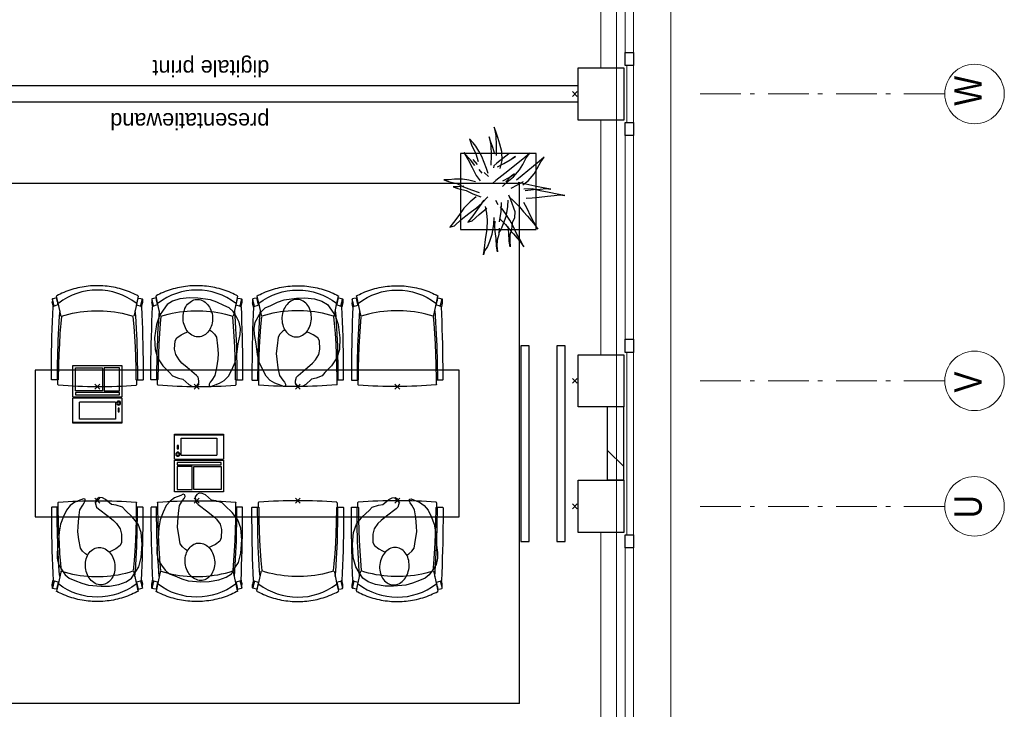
# Model space of a CAD drawing. Header units: millimetres. Extents: x -46954 to 169732, y -26853 to 94136.
# Tile 43 of 174: x -2742 to 3297, y 45377 to 49607. Entities that reach past the tile are written whole.
import ezdxf

# ---------------------------------------------------------------- set-up
doc = ezdxf.new("R2010")
doc.units = ezdxf.units.MM
doc.header["$LTSCALE"] = 400
doc.header["$PDMODE"] = 3
doc.header["$PDSIZE"] = 15
doc.linetypes.add('HIDDEN', pattern=[0.375, 0.25, -0.125])
doc.linetypes.add('STYLE_06', pattern=[1.041641, 0.625, -0.208282, 0.069427, -0.138931])
for name, color, linetype in [('-ve', 2, 'HIDDEN'), ('co1-1-n-1-0-8_ip0', 7, 'Continuous'), ('inlay', 6, 'Continuous'), ('inr', 4, 'Continuous'), ('plant', 114, 'Continuous'), ('plat', 5, 'Continuous'), ('symbol', 1, 'Continuous'), ('timmerwerk-ge', 150, 'Continuous')]:
    doc.layers.add(name, color=color, linetype=linetype)
for name, color, linetype, lineweight in [('Buitenkozijnen', 140, 'Continuous', 15), ('mat-baksteen', 5, 'Continuous', 25), ('mat-beton (ihwg)', 5, 'Continuous', 25), ('mat-kalkzandsteen', 5, 'Continuous', 25), ('None', 7, 'Continuous', 9)]:
    doc.layers.add(name, color=color, linetype=linetype, lineweight=lineweight)
doc.styles.add('Arial Narrow', font='ARIALN.TTF', dxfattribs={"height": 222.25})
doc.styles.add('s100', font='stylu.ttf', dxfattribs={"height": 100})

# ---------------------------------------------------------------- blocks, each defined once
blk = doc.blocks.new('Kolom 280x320')
at = {"layer": 'mat-beton (ihwg)', "lineweight": 25}
blk.add_lwpolyline([(-300, 160), (-20, 160), (-20, -160), (-300, -160)], close=True, dxfattribs=at)
at = {"layer": 'None', "color": 92, "linetype": 'Continuous', "lineweight": 5}
blk.add_point((0, 0), dxfattribs=at)
blk = doc.blocks.new('*X948')
at = {"layer": 'None', "lineweight": 9}
blk.add_line((15344.7, -5020), (15444.7, -4920), dxfattribs=at)
blk = doc.blocks.new('Gevelpui best 1410 (2D)')
at = {"layer": 'Buitenkozijnen', "lineweight": 15}
for p, q in [((-260, 0), (-260, -1410)), ((-260, 0), (-210, 0)), ((-210, 0), (-210, -1410)), ((-260, -1410), (-210, -1410))]:
    blk.add_line(p, q, dxfattribs=at)
at = {"layer": 'Buitenkozijnen', "color": 92, "lineweight": 25}
for points in [[(-260, 0), (-210, 0), (-210, -80), (-260, -80)], [(-260, -1330), (-210, -1330), (-210, -1410), (-260, -1410)]]:
    blk.add_lwpolyline(points, close=True, dxfattribs=at)
at = {"layer": 'None', "color": 43, "linetype": 'Continuous', "lineweight": 9}
blk.add_line((-410, 15), (-410, -1425), dxfattribs=at)
blk = doc.blocks.new('boom nieuw 01')
at = {"layer": 'plant', "extrusion": (0, -4.44089e-16, -1)}
for p, q in [((-224.7, 788.7), (-238, 749.2)), ((-224.7, 788.7), (-238, 749.2)), ((-224.7, 744.5), (-224.7, 788.7)), ((-224.7, 744.5), (-224.7, 788.7)), ((-573.8, 694.3), (-627.3, 736.9)), ((-627.3, 736.9), (-616.4, 698.2)), ((-573.8, 694.3), (-627.3, 736.9)), ((-627.3, 736.9), (-616.4, 698.2)), ((-616.4, 698.2), (-563.7, 639.2)), ((-616.4, 698.2), (-563.7, 639.2)), ((-518.7, 654), (-573.8, 694.3)), ((-518.7, 654), (-573.8, 694.3)), ((-284.5, 709.5), (-297.8, 669.9)), ((-284.5, 665.3), (-284.5, 709.5)), ((-256.6, 677.1), (-284.5, 618.9)), ((-256.6, 677.1), (-284.5, 618.9)), ((-238, 749.2), (-256.6, 677.1)), ((-238, 749.2), (-256.6, 677.1)), ((-219.3, 695.7), (-224.7, 744.5)), ((-219.3, 695.7), (-224.7, 744.5)), ((-218.5, 629.8), (-219.3, 695.7)), ((-218.5, 629.8), (-219.3, 695.7)), ((-563.7, 639.2), (-510.2, 574.1)), ((-563.7, 639.2), (-510.2, 574.1)), ((-466.7, 617.5), (-518.7, 654)), ((-466.7, 617.5), (-518.7, 654)), ((-412.5, 564.8), (-466.7, 617.5)), ((-412.5, 564.8), (-466.7, 617.5)), ((-316.4, 597.8), (-344.3, 539.7)), ((-297.8, 669.9), (-316.4, 597.8)), ((-284.5, 618.9), (-308.5, 551.4)), ((-284.5, 618.9), (-308.5, 551.4)), ((-279.1, 616.4), (-284.5, 665.3)), ((-227.1, 576.3), (-218.5, 629.8)), ((-227.1, 576.3), (-218.5, 629.8)), ((9.4, 616.6), (-55, 579.3)), ((9.4, 616.6), (-55, 579.3)), ((-35.5, 579.3), (9.4, 616.6)), ((-35.5, 579.3), (9.4, 616.6)), ((-530.6, 541.3), (-584.1, 583.9)), ((-584.1, 583.9), (-573.3, 545.2)), ((-530.6, 541.3), (-584.1, 583.9)), ((-584.1, 583.9), (-573.3, 545.2)), ((-573.3, 545.2), (-520.5, 486.2)), ((-573.3, 545.2), (-520.5, 486.2)), ((-475.6, 501), (-530.6, 541.3)), ((-475.6, 501), (-530.6, 541.3)), ((-510.2, 574.1), (-462.9, 509.7)), ((-510.2, 574.1), (-462.9, 509.7)), ((-462.9, 509.7), (-423.3, 465.5)), ((-462.9, 509.7), (-423.3, 465.5)), ((-369, 511.3), (-412.5, 564.8)), ((-369, 511.3), (-412.5, 564.8)), ((-344.3, 539.7), (-368.3, 472.2)), ((-308.5, 551.4), (-333.3, 487.8)), ((-308.5, 551.4), (-333.3, 487.8)), ((-242.6, 518.9), (-227.1, 576.3)), ((-242.6, 518.9), (-227.1, 576.3)), ((-186.8, 511.1), (-234.1, 478.6)), ((-186.8, 511.1), (-234.1, 478.6)), ((-119.3, 547.6), (-186.8, 511.1)), ((-55, 579.3), (-119.3, 547.6)), ((-55, 579.3), (-119.3, 547.6)), ((-101.5, 523.5), (-55, 560)), ((-101.5, 523.5), (-55, 560)), ((-95.3, 500.1), (-50.4, 537.3)), ((-3.8, 516.5), (-69.7, 496.4)), ((-3.8, 516.5), (-69.7, 496.4)), ((-55, 560), (-35.5, 579.3)), ((-55, 560), (-35.5, 579.3)), ((73, 551.4), (-3.8, 516.5)), ((73, 551.4), (-3.8, 516.5)), ((19.5, 490.2), (61.4, 516.5)), ((19.5, 490.2), (61.4, 516.5)), ((61.4, 516.5), (91.6, 539)), ((61.4, 516.5), (91.6, 539)), ((125.7, 568.5), (73, 551.4)), ((125.7, 568.5), (73, 551.4)), ((91.6, 539), (125.7, 568.5)), ((91.6, 539), (125.7, 568.5)), ((-830.8, 440.5), (-863.4, 450.5)), ((-863.4, 450.5), (-807.5, 440.5)), ((-830.8, 440.5), (-863.4, 450.5)), ((-863.4, 450.5), (-807.5, 440.5)), ((-792.8, 417.2), (-830.8, 440.5)), ((-792.8, 417.2), (-830.8, 440.5)), ((-807.5, 440.5), (-733.1, 431.9)), ((-807.5, 440.5), (-733.1, 431.9)), ((-733.1, 431.9), (-646.2, 418.7)), ((-733.1, 431.9), (-646.2, 418.7)), ((-567.1, 414.8), (-509.8, 422.6)), ((-567.1, 414.8), (-509.8, 422.6)), ((-520.5, 486.2), (-467, 421.1)), ((-520.5, 486.2), (-467, 421.1)), ((-509.8, 422.6), (-450.9, 434.3)), ((-509.8, 422.6), (-450.9, 434.3)), ((-423.6, 464.5), (-475.6, 501)), ((-423.6, 464.5), (-475.6, 501)), ((-369.3, 411.8), (-423.6, 464.5)), ((-369.3, 411.8), (-423.6, 464.5)), ((-423.3, 465.5), (-397, 443.8)), ((-423.3, 465.5), (-397, 443.8)), ((-195.4, 408.6), (-161.3, 444.2)), ((-169.7, 409.6), (-127.8, 423.5)), ((-169.7, 409.6), (-127.8, 423.5)), ((-167.4, 459.9), (-135.6, 487.8)), ((-167.4, 459.9), (-135.6, 487.8)), ((-127.8, 423.5), (-78.2, 442.9)), ((-127.8, 423.5), (-78.2, 442.9)), ((-78.2, 442.9), (-25.5, 463.8)), ((-78.2, 442.9), (-25.5, 463.8)), ((-25.5, 463.8), (19.5, 490.2)), ((-25.5, 463.8), (19.5, 490.2)), ((-838.2, 330.7), (-790.1, 339.3)), ((-838.2, 330.7), (-790.1, 339.3)), ((-750.9, 400.1), (-792.8, 417.2)), ((-750.9, 400.1), (-792.8, 417.2)), ((-790.1, 339.3), (-724.3, 343.1)), ((-790.1, 339.3), (-724.3, 343.1)), ((-690.5, 378.4), (-750.9, 400.1)), ((-690.5, 378.4), (-750.9, 400.1)), ((-724.3, 343.1), (-665.3, 349.3)), ((-724.3, 343.1), (-665.3, 349.3)), ((-601.3, 365.2), (-690.5, 378.4)), ((-601.3, 365.2), (-690.5, 378.4)), ((-665.3, 349.3), (-612.6, 352.4)), ((-665.3, 349.3), (-612.6, 352.4)), ((-646.2, 418.7), (-567.1, 414.8)), ((-646.2, 418.7), (-567.1, 414.8)), ((-612.6, 352.4), (-577.7, 349.3)), ((-612.6, 352.4), (-577.7, 349.3)), ((-547, 362.1), (-601.3, 365.2)), ((-547, 362.1), (-601.3, 365.2)), ((-397.8, 347), (-435.8, 328.4)), ((-397.8, 347), (-435.8, 328.4)), ((-231.2, 344.3), (-253.6, 370.7)), ((-231.2, 344.3), (-253.6, 370.7)), ((-191.6, 292.4), (-231.2, 344.3)), ((-191.6, 292.4), (-231.2, 344.3)), ((-105.3, 362.3), (-122.3, 363.9)), ((-105.3, 362.3), (-122.3, 363.9)), ((-82.8, 335.9), (-105.3, 362.3)), ((-82.8, 335.9), (-105.3, 362.3)), ((-14.8, 384.6), (-100.1, 386.9)), ((-14.8, 384.6), (-100.1, 386.9)), ((-43.2, 284), (-82.8, 335.9)), ((-43.2, 284), (-82.8, 335.9)), ((69, 340.7), (-16.3, 343)), ((69, 340.7), (-16.3, 343)), ((70.5, 387.7), (-14.8, 384.6)), ((70.5, 387.7), (-14.8, 384.6)), ((-4.7, 353.6), (51.1, 370.7)), ((-4.7, 353.6), (51.1, 370.7)), ((51.1, 370.7), (103.9, 389.3)), ((51.1, 370.7), (103.9, 389.3)), ((154.3, 343.8), (69, 340.7)), ((154.3, 343.8), (69, 340.7)), ((140.3, 402.5), (70.5, 387.7)), ((140.3, 402.5), (70.5, 387.7)), ((103.9, 389.3), (140.3, 402.5)), ((103.9, 389.3), (140.3, 402.5)), ((134.9, 326.8), (187.6, 345.4)), ((134.9, 326.8), (187.6, 345.4)), ((224.1, 358.6), (154.3, 343.8)), ((224.1, 358.6), (154.3, 343.8)), ((187.6, 345.4), (224.1, 358.6)), ((187.6, 345.4), (224.1, 358.6)), ((-787.1, 335.4), (-838.2, 330.7)), ((-787.1, 335.4), (-838.2, 330.7)), ((-737.4, 334.6), (-787.1, 335.4)), ((-737.4, 334.6), (-787.1, 335.4)), ((-690.9, 319.8), (-737.4, 334.6)), ((-635.8, 315.2), (-690.9, 319.8)), ((-635.8, 315.2), (-690.9, 319.8)), ((-642.4, 298.2), (-680.4, 321.5)), ((-642.4, 298.2), (-680.4, 321.5)), ((-604.1, 262.9), (-647.5, 228)), ((-604.1, 262.9), (-647.5, 228)), ((-600.5, 281.1), (-642.4, 298.2)), ((-600.5, 281.1), (-642.4, 298.2)), ((-552.9, 314.1), (-604.1, 262.9)), ((-552.9, 314.1), (-604.1, 262.9)), ((-540, 259.4), (-600.5, 281.1)), ((-540, 259.4), (-600.5, 281.1)), ((-582.7, 312.9), (-495.8, 299.8)), ((-582.7, 312.9), (-495.8, 299.8)), ((-567.7, 224.9), (-511.1, 262.9)), ((-567.7, 224.9), (-511.1, 262.9)), ((-450.8, 246.2), (-540, 259.4)), ((-450.8, 246.2), (-540, 259.4)), ((-511.1, 262.9), (-472.3, 291.6)), ((-511.1, 262.9), (-472.3, 291.6)), ((-495.8, 299.8), (-416.7, 295.8)), ((-495.8, 299.8), (-416.7, 295.8)), ((-472.3, 291.6), (-455.2, 308.6)), ((-472.3, 291.6), (-455.2, 308.6)), ((-280.7, 287.7), (-231.9, 238.1)), ((-280.7, 287.7), (-231.9, 238.1)), ((-193.9, 215.6), (-242, 259.8)), ((-193.9, 215.6), (-242, 259.8)), ((-233.5, 285.4), (-204, 232.6)), ((-233.5, 285.4), (-204, 232.6)), ((-151.3, 243.5), (-191.6, 292.4)), ((-151.3, 243.5), (-191.6, 292.4)), ((-127.2, 307.4), (-59, 290.3)), ((-127.2, 307.4), (-59, 290.3)), ((-113, 330.5), (-85.1, 277)), ((-113, 330.5), (-85.1, 277)), ((-85.1, 277), (-55.6, 224.2)), ((-85.1, 277), (-55.6, 224.2)), ((-59, 290.3), (16.3, 294.2)), ((-59, 290.3), (16.3, 294.2)), ((-2.9, 235.1), (-43.2, 284)), ((-2.9, 235.1), (-43.2, 284)), ((16.3, 294.2), (79.1, 309.7)), ((16.3, 294.2), (79.1, 309.7)), ((79.1, 309.7), (134.9, 326.8)), ((79.1, 309.7), (134.9, 326.8)), ((-794.4, 221.4), (-746.3, 230)), ((-794.4, 221.4), (-746.3, 230)), ((-743.2, 226.1), (-794.4, 221.4)), ((-743.2, 226.1), (-794.4, 221.4)), ((-746.3, 230), (-680.4, 233.8)), ((-746.3, 230), (-680.4, 233.8)), ((-693.6, 225.3), (-743.2, 226.1)), ((-693.6, 225.3), (-743.2, 226.1)), ((-685.5, 193.1), (-722, 162.8)), ((-685.5, 193.1), (-722, 162.8)), ((-647, 210.5), (-693.6, 225.3)), ((-647, 210.5), (-693.6, 225.3)), ((-687.8, 166.7), (-619.6, 196.2)), ((-687.8, 166.7), (-619.6, 196.2)), ((-647.5, 228), (-685.5, 193.1)), ((-647.5, 228), (-685.5, 193.1)), ((-680.4, 233.8), (-621.4, 240)), ((-680.4, 233.8), (-621.4, 240)), ((-592, 205.9), (-647, 210.5)), ((-592, 205.9), (-647, 210.5)), ((-619.6, 196.2), (-567.7, 224.9)), ((-619.6, 196.2), (-567.7, 224.9)), ((-548.5, 185.8), (-592, 205.9)), ((-548.5, 185.8), (-592, 205.9)), ((-495.8, 183.4), (-548.5, 185.8)), ((-495.8, 183.4), (-548.5, 185.8)), ((-391.9, 219.1), (-495.8, 183.4)), ((-391.9, 219.1), (-495.8, 183.4)), ((-402.5, 195.1), (-453.7, 143.9)), ((-402.5, 195.1), (-453.7, 143.9)), ((-396.6, 243.1), (-450.8, 246.2)), ((-396.6, 243.1), (-450.8, 246.2)), ((-369.1, 232.3), (-402.5, 195.1)), ((-369.1, 232.3), (-402.5, 195.1)), ((-353.9, 237.7), (-391.9, 219.1)), ((-353.9, 237.7), (-391.9, 219.1)), ((-296.5, 215.1), (-268.6, 161.6)), ((-296.5, 215.1), (-268.6, 161.6)), ((-231.9, 238.1), (-199.3, 193.9)), ((-231.9, 238.1), (-199.3, 193.9)), ((-186.4, 119.7), (-226.7, 168.6)), ((-186.4, 119.7), (-226.7, 168.6)), ((-204, 232.6), (-173.8, 186.1)), ((-204, 232.6), (-173.8, 186.1)), ((-199.3, 193.9), (-138.1, 142.7)), ((-199.3, 193.9), (-138.1, 142.7)), ((-173.8, 186.1), (-193.9, 215.6)), ((-173.8, 186.1), (-193.9, 215.6)), ((-33.4, 98.5), (-151.3, 243.5)), ((-33.4, 98.5), (-151.3, 243.5)), ((-55.6, 224.2), (-25.4, 177.7)), ((-55.6, 224.2), (-25.4, 177.7)), ((-25.4, 177.7), (-45.6, 207.2)), ((-25.4, 177.7), (-45.6, 207.2)), ((-747.6, 141.1), (-796.4, 107)), ((-747.6, 141.1), (-796.4, 107)), ((-796.4, 107), (-736.7, 138.8)), ((-796.4, 107), (-736.7, 138.8)), ((-722, 162.8), (-747.6, 141.1)), ((-722, 162.8), (-747.6, 141.1)), ((-736.7, 138.8), (-687.8, 166.7)), ((-736.7, 138.8), (-687.8, 166.7)), ((-497.1, 109), (-535.1, 74.1)), ((-497.1, 109), (-535.1, 74.1)), ((-453.7, 143.9), (-497.1, 109)), ((-453.7, 143.9), (-497.1, 109)), ((-469.2, 77.2), (-417.3, 105.9)), ((-469.2, 77.2), (-417.3, 105.9)), ((-380.3, 87.1), (-378, 36.8)), ((-380.3, 87.1), (-378, 36.8)), ((-316.9, 95), (-308.3, 24.4)), ((-316.9, 95), (-308.3, 24.4)), ((-302.7, 34.4), (-303.5, 106.5)), ((-302.7, 34.4), (-303.5, 106.5)), ((-278.1, 12), (-262.5, 88.8)), ((-278.1, 12), (-262.5, 88.8)), ((-268.6, 161.6), (-239.1, 108.8)), ((-268.6, 161.6), (-239.1, 108.8)), ((-267.1, 114.3), (-234.5, 70.1)), ((-267.1, 114.3), (-234.5, 70.1)), ((-262.5, 88.8), (-247.8, 154.7)), ((-262.5, 88.8), (-247.8, 154.7)), ((-68.6, -25.3), (-186.4, 119.7)), ((-68.6, -25.3), (-186.4, 119.7)), ((-138.1, 142.7), (-93.1, 115.6)), ((-138.1, 142.7), (-93.1, 115.6)), ((-93.1, 115.6), (-36.5, 86.1)), ((-93.1, 115.6), (-36.5, 86.1)), ((-36.5, 86.1), (2.3, 55.9)), ((-36.5, 86.1), (2.3, 55.9)), ((2.3, 55.9), (-33.4, 98.5)), ((2.3, 55.9), (-33.4, 98.5)), ((-597.1, 22.1), (-646, -12)), ((-597.1, 22.1), (-646, -12)), ((-646, -12), (-586.3, 19.8)), ((-646, -12), (-586.3, 19.8)), ((-571.6, 43.9), (-597.1, 22.1)), ((-571.6, 43.9), (-597.1, 22.1)), ((-586.3, 19.8), (-537.4, 47.8)), ((-586.3, 19.8), (-537.4, 47.8)), ((-535.1, 74.1), (-571.6, 43.9)), ((-535.1, 74.1), (-571.6, 43.9)), ((-537.4, 47.8), (-469.2, 77.2)), ((-537.4, 47.8), (-469.2, 77.2)), ((-378, 36.8), (-371.8, -25.3)), ((-378, 36.8), (-371.8, -25.3)), ((-317.5, -31.5), (-302.7, 34.4)), ((-317.5, -31.5), (-302.7, 34.4)), ((-308.3, 24.4), (-303.6, -32.2)), ((-308.3, 24.4), (-303.6, -32.2)), ((-292.8, -57.8), (-278.1, 12)), ((-292.8, -57.8), (-278.1, 12)), ((-234.5, 70.1), (-173.3, 18.9)), ((-234.5, 70.1), (-173.3, 18.9)), ((-173.3, 18.9), (-128.3, -8.2)), ((-173.3, 18.9), (-128.3, -8.2)), ((-371.8, -25.3), (-363.2, -95.9)), ((-371.8, -25.3), (-363.2, -95.9)), ((-333, -108.3), (-317.5, -31.5)), ((-333, -108.3), (-317.5, -31.5)), ((-303.6, -32.2), (-299, -81)), ((-303.6, -32.2), (-299, -81)), ((-302.9, -123.7), (-292.8, -57.8)), ((-302.9, -123.7), (-292.8, -57.8)), ((-299, -81), (-302.9, -123.7)), ((-299, -81), (-302.9, -123.7)), ((-128.3, -8.2), (-71.7, -37.7)), ((-128.3, -8.2), (-71.7, -37.7)), ((-71.7, -37.7), (-32.9, -67.9)), ((-71.7, -37.7), (-32.9, -67.9)), ((-32.9, -67.9), (-68.6, -25.3)), ((-32.9, -67.9), (-68.6, -25.3)), ((-363.2, -95.9), (-358.6, -152.4)), ((-363.2, -95.9), (-358.6, -152.4)), ((-358.6, -152.4), (-353.9, -201.3)), ((-358.6, -152.4), (-353.9, -201.3)), ((-347.7, -178.1), (-333, -108.3)), ((-347.7, -178.1), (-333, -108.3)), ((-357.8, -243.9), (-347.7, -178.1)), ((-357.8, -243.9), (-347.7, -178.1)), ((-353.9, -201.3), (-357.8, -243.9)), ((-353.9, -201.3), (-357.8, -243.9))]:
    blk.add_line(p, q, dxfattribs=at)
at = {"layer": 'timmerwerk-ge', "linetype": 'Continuous', "extrusion": (0, -4.44089e-16, -1)}
for p, q in [((0, 647), (-647, 647)), ((-647, 647), (-647, 0)), ((0, 0), (0, 647)), ((-647, 0), (0, 0))]:
    blk.add_line(p, q, dxfattribs=at)
blk = doc.blocks.new('co1-1-n-1-0-8_b2')
at = {"linetype": 'Continuous'}
for p, q in [((-240.9, -40), (-240.8, -12)), ((240.8, -12), (240.9, -40)), ((-241.1, -513.2), (-224.9, -438.4)), ((-224.9, -438.4), (-223.6, -432.5)), ((223.6, -432.5), (224.9, -438.4)), ((224.9, -438.4), (241.1, -513.2)), ((-276.2, -535.9), (-276.8, -514.6)), ((-271.1, -489.2), (-271.1, -489.2)), ((-250, -554.2), (-241.1, -513.2)), ((241.1, -513.2), (250, -554.2)), ((249.3, -541.5), (249.3, -541.8)), ((271.1, -489.2), (271.1, -489.2)), ((276.2, -535.9), (276.8, -514.6))]:
    blk.add_line(p, q, dxfattribs=at)
at = {"linetype": 'Continuous', "flags": 128}
for points in [[(-271.1, -489.2), (-273.2, -443.6), (-275, -397.8), (-276.6, -351.9), (-278, -305.9), (-279.1, -259.7), (-280, -213.5), (-280.6, -167.1), (-281, -120.8), (-281.1, -74.4), (-281, -42.5, -0.413754), (-278.5, -40), (-241.1, -40, -0.411281), (-238.6, -42.5), (-237.8, -117.5), (-236.2, -180.8), (-233.7, -244), (-230.1, -307.2), (-225.8, -368.1), (-220.6, -429)], [(220.6, -429), (224.3, -387.5), (229, -324.4), (232.8, -261.2), (235.6, -198), (237.5, -134.7), (238.8, -42.5, -0.410009), (241.3, -40), (278.5, -40, -0.413754), (281, -42.5), (281.1, -74.4), (281, -120.8), (280.6, -167.1), (280, -213.5), (279.1, -259.7), (278, -305.9), (276.6, -351.9), (275, -397.8), (273.2, -443.6), (271.1, -489.2)]]:
    blk.add_lwpolyline(points, format="xyb", dxfattribs=at)
for points in [[(-230.7, -465.1), (-233.2, -433.7), (-235.8, -395.6), (-238.1, -357.3), (-240.1, -319), (-241.6, -284.6), (-242.9, -250.3), (-244, -215.8), (-244.8, -181.3), (-245.4, -146.6), (-245.8, -112), (-246.1, -77.2), (-246.2, -42.5)], [(230.7, -465.1), (233.2, -433.7), (235.8, -395.6), (238.1, -357.3), (240.1, -319), (241.6, -284.6), (242.9, -250.3), (244, -215.8), (244.8, -181.3), (245.4, -146.6), (245.8, -112), (246.1, -77.2), (246.2, -42.5)], [(0, -465.5), (-18.1, -465.2), (-36.1, -464.6), (-59.3, -463.1), (-82.5, -460.9), (-105.6, -457.9), (-128.5, -454.2), (-151.9, -449.7), (-175, -444.4), (-197.9, -438.3), (-220.5, -431.4)], [(220.5, -431.4), (198.1, -438.3), (175.3, -444.3), (152.1, -449.7), (128.5, -454.2), (105.7, -457.9), (82.8, -460.8), (59.5, -463.1), (36.1, -464.6), (18.1, -465.2), (0, -465.5)], [(-276.7, -513.9), (-276.8, -514.2), (-276.8, -514.6)], [(-271.1, -487.9), (-271.8, -491.3), (-272.8, -495.6), (-273.7, -500), (-274, -501.3), (-274.3, -502.6), (-274.5, -503.9), (-274.9, -505.4), (-275.3, -507.3), (-275.8, -509.5), (-276.3, -512.2), (-276.7, -513.9)], [(-251.6, -543), (-266, -539.8), (-274.6, -537.9)], [(-269.4, -491.4), (-262.6, -493.7), (-247.5, -498.5), (-238.5, -501.2)], [(238.5, -501.2), (241.1, -500.5), (255.1, -496.1), (269.2, -491.5), (269.4, -491.5)], [(251.6, -543), (266, -539.8), (274.6, -537.9)], [(276.7, -513.9), (276.3, -512.1), (275.7, -509.4), (275.2, -507.1), (274.8, -505.1), (274.5, -503.6), (274.2, -502.3), (273.9, -500.9), (273.1, -497.2), (272.3, -493.6), (271.1, -487.9)], [(276.7, -513.9), (276.8, -514.2), (276.8, -514.6)], [(-248.7, -557), (-241.7, -560.6), (-230.9, -566), (-220.5, -570.8), (-209.7, -575.6), (-197.7, -580.6), (-185.6, -585.3), (-173.3, -589.7), (-161, -593.7), (-148.6, -597.5), (-136.1, -601), (-123.5, -604.2), (-110.8, -607), (-98.1, -609.6), (-85.4, -611.8), (-72.6, -613.8), (-59.7, -615.4), (-46.8, -616.7), (-33.9, -617.7), (-22.6, -618.2), (-10.7, -618.6), (0, -618.7)], [(0, -618.7), (7.7, -618.6), (19.8, -618.3), (31.2, -617.8), (42.9, -617), (55.8, -615.8), (68.7, -614.3), (81.5, -612.4), (94.3, -610.3), (107, -607.8), (119.7, -605.1), (132.3, -602), (144.8, -598.6), (157.2, -594.9), (169.5, -590.9), (181.8, -586.7), (194, -582.1), (206, -577.2), (217.9, -572), (228.2, -567.2), (238.9, -562), (248.7, -557)]]:
    blk.add_lwpolyline(points, dxfattribs=at)
blk.add_arc((0, -2996), 2996, 85.43354, 94.56646)
at = {"linetype": 'Continuous'}
for centre, radius, start, end in [((-238.3, -12), 2.5, 94.56646, 179.48074), ((238.3, -12), 2.5, 0.51926, 85.43354), ((-274.2, -535.9), 2.02, 180.49767, 256.30763), ((-268.6, -489.1), 2.5, 182.80576, 251.21272), ((-251.3, -541), 2.06, 259.07727, 349.1575), ((0.2, -200.9), 391.2, 232.63547, 269.9709), ((-0.2, -200.9), 391.2, 270.03074, 307.36288), ((251.3, -541), 2.06, 190.8425, 280.92273), ((268.6, -489.1), 2.5, 288.78728, 357.19424), ((274.2, -535.9), 2.02, 283.69237, 359.50233), ((-247.5, -554.8), 2.5, 167.79098, 242.16084), ((247.5, -554.8), 2.5, 297.83916, 12.20902)]:
    blk.add_arc(centre, radius, start, end, dxfattribs=at)
for points, knots in [([(-265.1, -493), (-265.4, -494.2), (-265.6, -495.3), (-266.2, -497.7), (-266.4, -498.8), (-267, -501.3), (-267.3, -502.6), (-268.1, -505.7), (-268.5, -507.6), (-269.5, -511.5), (-269.9, -513.5), (-271, -517.8), (-271.5, -520.1), (-272.5, -524), (-272.9, -525.6), (-273.7, -528.8), (-274.1, -530.5), (-274.8, -533.4), (-275.1, -534.7), (-275.4, -535.9)], [0, 0, 0, 0, 0.1046264, 0.1046264, 0.2041971, 0.2041971, 0.3037678, 0.3037678, 0.4397222, 0.4397222, 0.5756766, 0.5756766, 0.7177927, 0.7177927, 0.8100398, 0.8100398, 0.902287, 0.902287, 0.9702722, 0.9702722, 0.9702722, 0.9702722]), ([(-240.4, -500.6), (-240.5, -501), (-241.1, -503.7), (-242.4, -509.8), (-244.4, -519.1), (-246.7, -529.5), (-248.3, -537.3), (-249.2, -541.4)], [0, 0, 0, 0, 0.035243, 0.2774915, 0.5197864, 0.7622544, 1, 1, 1, 1]), ([(240.4, -500.7), (240.5, -501), (241.1, -503.7), (242.4, -509.8), (244.4, -519.1), (246.7, -529.5), (248.4, -537.3), (249.2, -541.2)], [0, 0, 0, 0, 0.034208, 0.276552, 0.518943, 0.761507, 1, 1, 1, 1]), ([(265.1, -493), (265.4, -494.1), (265.6, -495.3), (266.2, -497.6), (266.4, -498.8), (267, -501.3), (267.3, -502.5), (268.1, -505.7), (268.5, -507.6), (269.5, -511.5), (269.9, -513.5), (271, -517.8), (271.5, -520.1), (272.5, -524), (272.9, -525.6), (273.7, -528.8), (274.1, -530.5), (274.8, -533.4), (275.1, -534.7), (275.4, -535.9)], [0, 0, 0, 0, 0.1047297, 0.1047297, 0.2042741, 0.2042741, 0.3038185, 0.3038185, 0.4398435, 0.4398435, 0.5758684, 0.5758684, 0.7177557, 0.7177557, 0.8100315, 0.8100315, 0.9023074, 0.9023074, 0.9702936, 0.9702936, 0.9702936, 0.9702936])]:
    blk.add_open_spline(points, degree=3, knots=knots, dxfattribs=at)
at = {"layer": 'co1-1-n-1-0-8_ip0'}
blk.add_point((0, 0), dxfattribs=at)
blk = doc.blocks.new('symb-LPTP_b2')
for p, q in [((150, 0), (-150, 0)), ((-150, 0), (-150, -155)), ((150, -155), (150, 0)), ((150, -5), (-150, -5)), ((-110, -25), (-110, -129)), ((110, -25), (-110, -25)), ((110, -129), (110, -25)), ((150, -155), (-150, -155)), ((150, -160), (-150, -160)), ((-150, -160), (-150, -355)), ((110, -129), (-110, -129)), ((150, -355), (150, -160)), ((-150, -355), (150, -355))]:
    blk.add_line(p, q)
for points in [[(126.4, -69.8), (133.6, -69.8), (133.6, -91.9), (126.4, -91.9)], [(128.4, -71.8), (131.6, -71.8), (131.6, -89.9), (128.4, -89.9)], [(-135, -175), (135, -175), (135, -188.8), (-135, -188.8)], [(32.1, -198.8), (-135, -198.8), (-135, -340), (32.1, -340)], [(42.1, -198.8), (135, -198.8), (135, -340), (42.1, -340)]]:
    blk.add_lwpolyline(points, close=True)
for points in [[(-129.8, -157.5, 10, 10, 0), (-110.7, -157.5, 10, 10, 0)], [(129.8, -157.5, 10, 10, 0), (110.7, -157.5, 10, 10, 0)]]:
    blk.add_lwpolyline(points, format="xyseb")
for radius in [12.6, 7.57]:
    blk.add_circle((130, -123.9), radius)
blk = doc.blocks.new('SYMB-PS01_B2')
blk.add_lwpolyline([(58.6, 67.4), (69.9, 77.8), (86, 96.6), (96.2, 116.4), (97.7, 170.3), (98.9, 217.4), (92.2, 250.7), (80.6, 302.7), (67.2, 348.9), (45.4, 376.3), (34.1, 387.9), (26.6, 400.2), (25.8, 409.6), (35.8, 414.1), (52.2, 410), (91.1, 399.8), (121.7, 384.5), (148.5, 360), (172.8, 323.3), (197.5, 278.9), (212.1, 231.9), (226.3, 168.8), (242.3, 111.1), (246.7, 76.3), (243.8, 35.7), (228.6, 1.8), (211, -31.7), (189.9, -56.4), (157.6, -74.3), (117.4, -97.9), (79.2, -115.8), (3.3, -132.4), (-46.9, -138.2), (-106.7, -136.4), (-153.5, -126.6), (-188.7, -109.6), (-215.4, -77.6), (-241.3, -46.4), (-264.4, 7.1), (-281.7, 87.7), (-285.3, 159.4), (-274.4, 212.1), (-245.6, 262.8), (-208.8, 307.7), (-193.1, 328.9), (-157.4, 347.2), (-130.7, 355.4), (-98.1, 391.1), (-80.1, 403.4), (-61.1, 407.8), (-46.6, 401.9), (-35.3, 388.5), (-34.1, 373.2), (-36.8, 351.9), (-46.2, 340), (-98.7, 286.6), (-128.1, 256.2), (-144.3, 235.4), (-162, 200.8), (-165.4, 167), (-158.2, 116.6), (-147, 99), (-118, 82.3), (-92.6, 73.9), (-75.3, 68.1)])
blk.add_lwpolyline([(-98.1, -12.2, 0.078796), (-89.7, -57.2, 0.088041), (-69.3, -92.8, 0.105312), (-38.1, -117.4, 0.121926), (-4.5, -124.7, 0.121926), (28.7, -115.5, 0.105312), (58.5, -89.2, 0.088041), (76.7, -52.4, 0.078796), (82.6, -7.1, 0.078796), (74.1, 37.9, 0.088041), (53.8, 73.5, 0.105312), (22.6, 98.1, 0.121926), (-11.1, 105.4, 0.121926), (-44.2, 96.2, 0.105312), (-74, 69.9, 0.088041), (-92.2, 33.1, 0.078796)], format="xyb", close=True)

msp = doc.modelspace()

# ---------------------------------------------------------------- linework, layer by layer
at = {"linetype": 'Continuous', "lineweight": 0}
msp.add_lwpolyline([(917.96233, 30594.58298), (917.96233, 52709.75531), (-6890.52037, 52709.75531), (-6890.52037, 30594.58298)], close=True, dxfattribs=at)
at = {"layer": 'Buitenkozijnen', "color": 43, "linetype": 'Continuous', "lineweight": 9, "flags": 128}
msp.add_lwpolyline([(1022.3074, 52991.57274), (1252.3074, 52991.57274), (1252.3074, 30956.57274), (1232.26676, 30956.57274)], dxfattribs=at)
at = {"layer": 'Buitenkozijnen', "lineweight": 15}
for points in [[(982.26676, 49326.57274), (1022.3074, 49326.57274), (1022.3074, 48976.57274), (982.26676, 48976.57274)], [(982.26676, 47566.57274), (1022.3074, 47566.57274), (1022.3074, 46446.57274), (982.26676, 46446.57274)]]:
    msp.add_lwpolyline(points, close=True, dxfattribs=at)
at = {"layer": 'inlay'}
for p, q in [((322.3074, 48601.57274), (-3637.73324, 48601.57274)), ((322.3074, 45411.57274), (322.3074, 48601.57274)), ((322.3074, 45411.57274), (-3637.73324, 45411.57274))]:
    msp.add_line(p, q, dxfattribs=at)
at = {"layer": 'inr'}
for points in [[(382.26676, 46406.57274), (382.26676, 47606.57274), (332.26676, 47606.57274), (332.26676, 46406.57274)], [(603.16509, 46406.57274), (603.16509, 47606.57274), (553.16509, 47606.57274), (553.16509, 46406.57274)], [(-46.51954, 47456.57274), (-2646.51954, 47456.57274), (-2646.51954, 46556.57274), (-46.51954, 46556.57274)], [(-46.51954, 47456.57274), (-2646.51954, 47456.57274), (-2646.51954, 46556.57274), (-46.51954, 46556.57274)]]:
    msp.add_lwpolyline(points, close=True, dxfattribs=at)
at = {"layer": 'mat-kalkzandsteen', "lineweight": 25}
for p, q in [((962.26676, 47231.57274), (862.26676, 47231.57274)), ((862.26676, 46781.57274), (862.26676, 47231.57274)), ((962.26676, 46781.57274), (962.26676, 47231.57274)), ((962.26676, 46781.57274), (862.26676, 46781.57274))]:
    msp.add_line(p, q, dxfattribs=at)
at = {"layer": 'None', "color": 7, "linetype": 'STYLE_06', "lineweight": 9}
for p, q in [((2931.30692, 49151.57274), (1431.30692, 49151.57274)), ((2931.30692, 47391.57274), (1431.30692, 47391.57274)), ((2931.30692, 46621.57274), (1431.30692, 46621.57274))]:
    msp.add_line(p, q, dxfattribs=at)
at = {"layer": 'None', "color": 43, "linetype": 'Continuous', "lineweight": 9}
for centre in [(3113.91333, 49151.57274), (3113.91333, 47391.57274), (3113.91333, 46621.57274)]:
    msp.add_circle(centre, 182.60642, dxfattribs=at)
at = {"layer": 'plat'}
for p, q in [((682.26676, 49201.57274), (-3637.73324, 49201.57274)), ((682.26676, 49101.57274), (-3637.73324, 49101.57274))]:
    msp.add_line(p, q, dxfattribs=at)

# ---------------------------------------------------------------- block references
at = {"layer": '-ve', "xscale": 0.72, "yscale": 0.72, "zscale": 0.72, "rotation": 90}
msp.add_blockref('boom nieuw 01', (426.37621, 48786.69599), dxfattribs=at)
at = {"layer": 'Buitenkozijnen', "color": 7}
for p in [(1232.26676, 50736.57274), (1232.26676, 48976.57274), (1232.26676, 46446.57274)]:
    msp.add_blockref('Gevelpui best 1410 (2D)', p, dxfattribs=at)
at = {"layer": 'inr'}
for p, rotation in [((-2266.5601, 47356.57274), 179.9104957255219), ((-2266.5601, 47356.57274), 179.9104957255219), ((-1656.52455, 47356.57274), 179.9104957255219), ((-1656.52455, 47356.57274), 179.9104957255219), ((-1036.51454, 46656.57274), 359.9104957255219), ((-1036.51454, 46656.57274), 359.9104957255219), ((-426.47899, 46656.57274), 359.9104957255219), ((-426.47899, 46656.57274), 359.9104957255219)]:
    msp.add_blockref('co1-1-n-1-0-8_b2', p, dxfattribs=dict(at, rotation=rotation))
at = {"layer": 'inr', "xscale": -1}
for name, p, rotation in [('co1-1-n-1-0-8_b2', (-1036.51454, 47356.57274), 180.0895042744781), ('co1-1-n-1-0-8_b2', (-1036.51454, 47356.57274), 180.0895042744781), ('co1-1-n-1-0-8_b2', (-426.47899, 47356.57274), 180.0895042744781), ('co1-1-n-1-0-8_b2', (-426.47899, 47356.57274), 180.0895042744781), ('symb-LPTP_b2', (-2265.47759, 47131.40164), 180), ('symb-LPTP_b2', (-2265.47759, 47131.40164), 180), ('co1-1-n-1-0-8_b2', (-2266.5601, 46656.57274), 0.08950427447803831), ('co1-1-n-1-0-8_b2', (-2266.5601, 46656.57274), 0.08950427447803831), ('co1-1-n-1-0-8_b2', (-1656.52455, 46656.57274), 0.08950427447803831), ('co1-1-n-1-0-8_b2', (-1656.52455, 46656.57274), 0.08950427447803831)]:
    msp.add_blockref(name, p, dxfattribs=dict(at, rotation=rotation))
msp.add_blockref('symb-LPTP_b2', (-1642.28557, 47065.48553), dxfattribs=at)
msp.add_blockref('symb-LPTP_b2', (-1642.28557, 47065.48553), dxfattribs=at)
at = {"layer": 'mat-baksteen', "color": 7, "rotation": 180}
for p in [(662.26676, 49151.57274), (662.26676, 47391.57274), (662.26676, 46621.57274)]:
    msp.add_blockref('Kolom 280x320', p, dxfattribs=at)
at = {"layer": 'mat-kalkzandsteen', "rotation": 90}
msp.add_blockref('*X948', (-4057.73324, 31520.51338), dxfattribs=at)
at = {"layer": 'plat', "rotation": 180}
for p in [(662.26676, 49151.57274), (662.26676, 47391.57274), (662.26676, 46621.57274)]:
    msp.add_blockref('Kolom 280x320', p, dxfattribs=at)
at = {"layer": 'symbol', "xscale": -1}
for p, rotation in [((-1641.18424, 47767.04767), 184.8969682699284), ((-1641.18424, 47767.04767), 184.8969682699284), ((-1645.84919, 46290.43967), 8.031497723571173), ((-1645.84919, 46290.43967), 8.031497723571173), ((-2257.87032, 46263.2996), 8.031497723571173), ((-2257.87032, 46263.2996), 8.031497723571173)]:
    msp.add_blockref('SYMB-PS01_B2', p, dxfattribs=dict(at, rotation=rotation))
at = {"layer": 'symbol'}
for p, rotation in [((-1051.85484, 47767.04767), 175.1030317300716), ((-1051.85484, 47767.04767), 175.1030317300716), ((-435.16877, 46263.2996), 351.9685022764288), ((-435.16877, 46263.2996), 351.9685022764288)]:
    msp.add_blockref('SYMB-PS01_B2', p, dxfattribs=dict(at, rotation=rotation))

# ---------------------------------------------------------------- texts
at = {"layer": 'None', "color": 8, "char_height": 169.33333, "attachment_point": 1, "rotation": 90, "style": 'Arial Narrow'}
for s, insert in [('W', (2989.03, 49079.60608)), ('V', (2989.03, 47319.60608)), ('U', (2989.03, 46549.60608))]:
    msp.add_mtext(s, dxfattribs=dict(at, insert=insert))
at = {"layer": 'plat', "style": 's100'}
for s, p in [('digitale print', (-1211.045, 49359.03916)), ('presentatiewand', (-1211.045, 49034.25679))]:
    msp.add_text(s, height=99.4152297, rotation=180, dxfattribs=at).set_placement(p)

doc.saveas('drawing.dxf')
